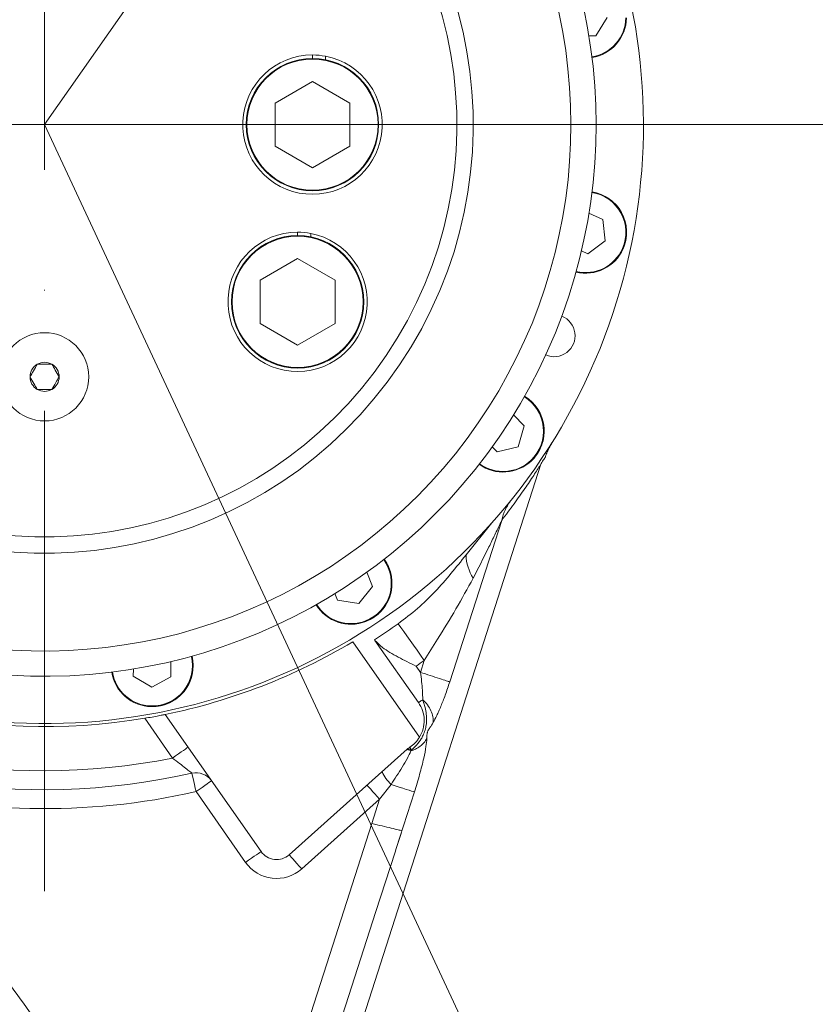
# Model space of a CAD drawing. Header units: millimetres. Extents: x 176 to 9387, y -11044 to -3322.
# Tile 71 of 255: x 3438 to 3564, y -5867 to -5711. Entities that reach past the tile are written whole.
import ezdxf

# ---------------------------------------------------------------- set-up
doc = ezdxf.new("R2010")
doc.units = ezdxf.units.MM
doc.header["$LTSCALE"] = 0.3175
doc.linetypes.add('ACAD_ISO10W100', pattern=[18, 12, -3, 0, -3])
doc.linetypes.add('CENTER', pattern=[50.8, 31.75, -6.35, 6.35, -6.35])
for name, color, linetype, lineweight in [('1轮廓实线层', 7, 'Continuous', 18), ('7标注层', 4, 'Continuous', 13), ('cen', 2, 'CENTER', 18), ('sub', 1, 'Continuous', 18), ('中心线', 4, 'ACAD_ISO10W100', 20)]:
    doc.layers.add(name, color=color, linetype=linetype, lineweight=lineweight)
doc.styles.add('标准汉字', font='gbenor.shx', dxfattribs={"bigfont": 'gbcbig.shx'})
doc.dimstyles.new('M1：15', dxfattribs={"dimscale": 15, "dimtxt": 3.5, "dimasz": 2.5, "dimexe": 2, "dimexo": 0, "dimgap": 0.5, "dimtad": 1, "dimdec": 4, "dimdsep": 46, "dimtxsty": '标准汉字', "dimcen": 5, "dimdle": 5, "dimclrd": 1, "dimclre": 1, "dimclrt": 256, "dimadec": 4, "dimazin": 2, "dimtfac": 1, "dimtdec": 4, "dimtmove": 0, "dimatfit": 3, "dimfxl": 1, "dimtolj": 1, "dimarcsym": 0})
doc.dimstyles.new('M1：18.5', dxfattribs={"dimscale": 18.5, "dimtxt": 3.5, "dimasz": 2.5, "dimexe": 2, "dimexo": 0, "dimgap": 1.5, "dimtad": 1, "dimdec": 4, "dimdsep": 46, "dimtxsty": '标准汉字', "dimcen": 5, "dimdle": 5, "dimclrd": 1, "dimclre": 1, "dimclrt": 256, "dimadec": 4, "dimazin": 2, "dimtfac": 1, "dimtdec": 4, "dimtmove": 2, "dimatfit": 3, "dimfxl": 1, "dimfrac": 2, "dimtolj": 1, "dimarcsym": 0})

# ---------------------------------------------------------------- blocks, each defined once
blk = doc.blocks.new('*D2')
at = {"layer": '7标注层', "color": 1, "lineweight": -2, "ltscale": 20, "transparency": 16777216}
for p, q in [((3286.97, -5986.44), (3286.97, -4719.59)), ((3441.97, -4913.95), (3441.97, -4719.59)), ((3333.22, -4756.59), (3395.72, -4756.59))]:
    blk.add_line(p, q, dxfattribs=at)
at = {"layer": '7标注层', "color": 1, "transparency": 16777216}
for points in [[(3333.22, -4748.88), (3333.22, -4764.3), (3286.97, -4756.59)], [(3395.72, -4764.3), (3395.72, -4748.88), (3441.97, -4756.59)]]:
    blk.add_solid(points, dxfattribs=at)
at = {"layer": 'Defpoints', "color": 0, "transparency": 16777216}
for p in [(3441.97, -4756.59), (3441.97, -4913.95), (3286.97, -5986.44)]:
    blk.add_point(p, dxfattribs=at)
at = {"layer": '7标注层', "transparency": 16777216, "insert": (3364.47, -4696.46), "char_height": 64.75, "attachment_point": 5, "style": '标准汉字'}
blk.add_mtext('\\A1;155', dxfattribs=at)
blk = doc.blocks.new('*D7')
at = {"layer": '7标注层', "color": 1, "lineweight": -2, "ltscale": 20, "transparency": 16777216}
blk.add_arc((3441.97, -5727.95), 289.88, 97.4173, 172.5827, dxfattribs=at)
at = {"layer": '7标注层', "color": 1, "transparency": 16777216}
for points in [[(3404.95, -5446.74), (3404.14, -5434.26), (3441.97, -5438.08)], [(3148.28, -5690.13), (3160.76, -5690.94), (3152.09, -5727.95)]]:
    blk.add_solid(points, dxfattribs=at)
at = {"layer": 'Defpoints', "color": 0, "transparency": 16777216}
for p in [(3441.97, -5024.09), (3297.03, -5476.91), (2827.97, -5727.95), (3441.97, -5727.95), (3441.97, -5849.53)]:
    blk.add_point(p, dxfattribs=at)
at = {"layer": '7标注层', "transparency": 16777216, "insert": (3174.75, -5545.4), "char_height": 52.5, "attachment_point": 5, "rotation": 55.661, "style": '标准汉字'}
blk.add_mtext('\\A1;90%%d', dxfattribs=at)
blk = doc.blocks.new('*D12')
at = {"layer": '7标注层', "color": 1, "lineweight": -2, "ltscale": 20, "transparency": 16777216}
for p, q in [((4726.49, -5727.95), (4726.49, -7291.43)), ((3286.97, -6214.54), (3286.97, -7291.43)), ((3333.22, -7254.43), (4680.24, -7254.43))]:
    blk.add_line(p, q, dxfattribs=at)
at = {"layer": '7标注层', "color": 1, "transparency": 16777216}
for points in [[(3333.22, -7246.72), (3333.22, -7262.14), (3286.97, -7254.43)], [(4680.24, -7262.14), (4680.24, -7246.72), (4726.49, -7254.43)]]:
    blk.add_solid(points, dxfattribs=at)
at = {"layer": 'Defpoints', "color": 0, "transparency": 16777216}
for p in [(4726.49, -5727.95), (3286.97, -6214.54), (4726.49, -7254.43)]:
    blk.add_point(p, dxfattribs=at)
at = {"layer": '7标注层', "transparency": 16777216, "insert": (4006.73, -7194.31), "char_height": 64.75, "attachment_point": 5, "style": '标准汉字'}
blk.add_mtext('\\A1;1439.5', dxfattribs=at)
blk = doc.blocks.new('*D17')
at = {"layer": '7标注层', "color": 1, "lineweight": -2, "ltscale": 20, "transparency": 16777216}
for p, q in [((3448.1, -5472.93), (5061.69, -5472.93)), ((5024.69, -6141.7), (5024.69, -5519.18)), ((3445.47, -6187.95), (5061.69, -6187.95))]:
    blk.add_line(p, q, dxfattribs=at)
at = {"layer": '7标注层', "color": 1, "transparency": 16777216}
for points in [[(5032.39, -5519.18), (5016.98, -5519.18), (5024.69, -5472.93)], [(5016.98, -6141.7), (5032.39, -6141.7), (5024.69, -6187.95)]]:
    blk.add_solid(points, dxfattribs=at)
at = {"layer": 'Defpoints', "color": 0, "transparency": 16777216}
for p in [(3448.1, -5472.93), (5024.69, -5472.93), (3445.47, -6187.95)]:
    blk.add_point(p, dxfattribs=at)
at = {"layer": '7标注层', "transparency": 16777216, "insert": (4964.56, -5830.44), "char_height": 64.75, "attachment_point": 5, "rotation": 90, "style": '标准汉字'}
blk.add_mtext('\\A1;715', dxfattribs=at)
blk = doc.blocks.new('*D18')
at = {"layer": '7标注层', "color": 1, "lineweight": -2, "ltscale": 20, "transparency": 16777216}
for p, q in [((2681.17, -5073.7), (5179.35, -5073.7)), ((5142.35, -5119.95), (5142.35, -6141.7)), ((3445.47, -6187.95), (5179.35, -6187.95))]:
    blk.add_line(p, q, dxfattribs=at)
at = {"layer": '7标注层', "color": 1, "transparency": 16777216}
for points in [[(5150.06, -5119.95), (5134.64, -5119.95), (5142.35, -5073.7)], [(5134.64, -6141.7), (5150.06, -6141.7), (5142.35, -6187.95)]]:
    blk.add_solid(points, dxfattribs=at)
at = {"layer": 'Defpoints', "color": 0, "transparency": 16777216}
for p in [(2681.17, -5073.7), (3445.47, -6187.95), (5142.35, -6187.95)]:
    blk.add_point(p, dxfattribs=at)
at = {"layer": '7标注层', "transparency": 16777216, "insert": (5082.22, -5630.83), "char_height": 64.75, "attachment_point": 5, "rotation": 90, "style": '标准汉字'}
blk.add_mtext('\\A1;1114.3', dxfattribs=at)
blk = doc.blocks.new('*D19')
at = {"layer": '7标注层', "color": 1, "lineweight": -2, "ltscale": 20, "transparency": 16777216}
for p, q in [((3441.97, -4443.43), (5323.68, -4443.43)), ((5286.68, -4489.68), (5286.68, -6141.7)), ((3441.97, -6187.95), (5323.68, -6187.95))]:
    blk.add_line(p, q, dxfattribs=at)
at = {"layer": '7标注层', "color": 1, "transparency": 16777216}
for points in [[(5294.39, -4489.68), (5278.97, -4489.68), (5286.68, -4443.43)], [(5278.97, -6141.7), (5294.39, -6141.7), (5286.68, -6187.95)]]:
    blk.add_solid(points, dxfattribs=at)
at = {"layer": 'Defpoints', "color": 0, "transparency": 16777216}
for p in [(3441.97, -4443.43), (3441.97, -6187.95), (5286.68, -6187.95)]:
    blk.add_point(p, dxfattribs=at)
at = {"layer": '7标注层', "transparency": 16777216, "insert": (5226.56, -5315.69), "char_height": 64.75, "attachment_point": 5, "rotation": 90, "style": '标准汉字'}
blk.add_mtext('\\A1;1744.5', dxfattribs=at)
blk = doc.blocks.new('*D21')
at = {"layer": '7标注层', "color": 1, "lineweight": -2, "ltscale": 20, "transparency": 16777216}
blk.add_arc((3441.97, -5727.95), 200.14, 305.7511, 79.2489, dxfattribs=at)
at = {"layer": '7标注层', "color": 1, "transparency": 16777216}
for points in [[(3479.89, -5525.1), (3478.72, -5537.55), (3441.97, -5527.81)], [(3555.75, -5884.99), (3562.07, -5895.77), (3526.55, -5909.34)]]:
    blk.add_solid(points, dxfattribs=at)
at = {"layer": 'Defpoints', "color": 0, "transparency": 16777216}
for p in [(3441.97, -5024.09), (3441.97, -5727.95), (3636.72, -5774.11), (3441.97, -5849.53), (3701.46, -6284.43)]:
    blk.add_point(p, dxfattribs=at)
at = {"layer": '7标注层', "transparency": 16777216, "insert": (3641.7, -5606.25), "char_height": 52.5, "attachment_point": 5, "rotation": 301.3558, "style": '标准汉字'}
blk.add_mtext('\\A1;155%%d', dxfattribs=at)
blk = doc.blocks.new('*D35')
at = {"layer": '7标注层', "color": 1, "lineweight": -2, "ltscale": 20, "transparency": 16777216}
blk.add_arc((3625.24, -4913.95), 248.5, 283.6545, 351.3455, dxfattribs=at)
at = {"layer": '7标注层', "color": 1, "transparency": 16777216}
for points in [[(3877.14, -4951.82), (3864.67, -4950.87), (3873.74, -4913.95)], [(3682.89, -5149.26), (3684.91, -5161.6), (3646.89, -5161.51)]]:
    blk.add_solid(points, dxfattribs=at)
at = {"layer": 'Defpoints', "color": 0, "transparency": 16777216}
for p in [(3441.97, -4913.95), (4081.97, -4913.95), (3843.97, -5031.89), (3641.21, -5096.52), (3696.99, -5734.09)]:
    blk.add_point(p, dxfattribs=at)
at = {"layer": '7标注层', "transparency": 16777216, "insert": (3753.16, -5086.44), "char_height": 52.5, "attachment_point": 5, "rotation": 36.5624, "style": '标准汉字'}
blk.add_mtext('\\A1;85%%d', dxfattribs=at)

msp = doc.modelspace()

# ---------------------------------------------------------------- linework, layer by layer
at = {"layer": '1轮廓实线层', "ltscale": 20}
for p, q in [((3529.43896, -5713.88955), (3531.21742, -5710.95664)), ((3528.328, -5713.86565), (3529.43896, -5713.88955)), ((3484.46952, -5716.90328), (3484.46952, -5717.45328)), ((3486.54797, -5717.66106), (3486.54797, -5717.10051)), ((3484.46952, -5721.09328), (3478.52857, -5724.52329)), ((3490.41044, -5724.52329), (3484.46952, -5721.09328)), ((3478.52857, -5724.52329), (3478.52857, -5731.38327)), ((3490.41044, -5731.38327), (3490.41044, -5724.52329)), ((3478.52857, -5731.38327), (3484.46952, -5734.81328)), ((3484.46952, -5734.81328), (3490.41044, -5731.38327)), ((3530.5537, -5742.99462), (3528.33177, -5742.01779)), ((3530.92818, -5746.40412), (3530.5537, -5742.99462)), ((3482.10796, -5745.00854), (3482.10796, -5745.55854)), ((3484.18642, -5745.76629), (3484.18642, -5745.20577)), ((3528.1627, -5748.43318), (3530.92818, -5746.40412)), ((3527.14546, -5747.98597), (3528.1627, -5748.43318)), ((3482.10796, -5749.19854), (3476.16702, -5752.62852)), ((3488.04889, -5752.62852), (3482.10796, -5749.19854)), ((3476.16702, -5752.62852), (3476.16702, -5759.48853)), ((3488.04889, -5759.48853), (3488.04889, -5752.62852)), ((3476.16702, -5759.48853), (3482.10796, -5762.91851)), ((3482.10796, -5762.91851), (3488.04889, -5759.48853)), ((3518.05456, -5775.74937), (3516.37558, -5773.9966)), ((3517.09576, -5779.04264), (3518.05456, -5775.74937)), ((3512.99564, -5779.0565), (3513.76432, -5779.85896)), ((3513.76432, -5779.85896), (3517.09576, -5779.04264)), ((3470.52032, -5937.96779), (3520.71178, -5781.81655)), ((3514.4865, -5790.72018), (3506.25229, -5816.33772)), ((3508.83296, -5796.21492), (3512.93272, -5791.11357)), ((3493.97215, -5801.22761), (3493.09174, -5798.96573)), ((3491.82607, -5803.90326), (3493.97215, -5801.22761)), ((3488.03276, -5802.34701), (3488.43582, -5803.38256)), ((3488.43582, -5803.38256), (3491.82607, -5803.90326)), ((3501.45802, -5825.11581), (3490.86465, -5809.9869)), ((3494.38061, -5809.772), (3494.2944, -5809.6583)), ((3494.37783, -5809.77393), (3494.2944, -5809.6583)), ((3501.28701, -5819.64124), (3494.37783, -5809.77393)), ((3461.97282, -5815.55049), (3462.02501, -5813.12386)), ((3502.19495, -5812.94314), (3501.58594, -5814.83782)), ((3456.05714, -5814.31178), (3456.03326, -5815.42272)), ((3500.89428, -5813.85003), (3501.58594, -5814.83782)), ((3456.03326, -5815.42272), (3458.96615, -5817.20121)), ((3458.96615, -5817.20121), (3461.97282, -5815.55049)), ((3462.26765, -5828.42336), (3457.85586, -5822.12267)), ((3461.09518, -5821.51855), (3476.31395, -5843.25318)), ((3480.7714, -5843.76852), (3499.51376, -5827.00477)), ((3500.18535, -5827.17295), (3500.09194, -5827.296)), ((3496.94159, -5832.62161), (3495.11751, -5834.96184)), ((3473.85649, -5844.97393), (3466.00301, -5833.75801)), ((3495.11751, -5834.96184), (3482.77141, -5846.00459)), ((3495.11751, -5834.96184), (3493.87933, -5838.81394)), ((3500.63644, -5833.80924), (3497.75137, -5842.78504)), ((3497.74857, -5842.78558), (3497.57106, -5843.33662)), ((3497.75208, -5842.78525), (3497.57144, -5843.33674)), ((3497.75208, -5842.78525), (3497.749, -5842.78427))]:
    msp.add_line(p, q, dxfattribs=at)
at = {"layer": '1轮廓实线层', "lineweight": 0, "ltscale": 20}
for points in [[(3531.45511, -5739.65676), (3530.11857, -5738.95578), (3528.81865, -5738.60587)], [(3520.1647, -5773.01053), (3519.19815, -5771.85146), (3518.13107, -5771.03073)], [(3496.96979, -5799.50477), (3496.52037, -5798.06403), (3495.84859, -5796.89742)], [(3502.19495, -5812.94314), (3501.62105, -5812.13323), (3501.05282, -5811.33137), (3500.49586, -5810.5454), (3499.9557, -5809.78311), (3499.43764, -5809.05203), (3498.94683, -5808.35939), (3498.4881, -5807.71203), (3498.06598, -5807.11634)], [(3465.40157, -5815.10593), (3465.53771, -5813.60288), (3465.36351, -5812.268)], [(3501.28701, -5819.64124), (3501.29792, -5819.63361), (3501.33055, -5819.61076), (3501.3846, -5819.57291), (3501.4596, -5819.52039), (3501.55489, -5819.4537), (3501.6696, -5819.37335), (3501.80274, -5819.28013), (3501.95311, -5819.17484)], [(3464.7251, -5826.70263), (3464.6779, -5826.73569), (3464.53805, -5826.83362), (3464.31096, -5826.99261), (3464.00533, -5827.20662), (3463.63294, -5827.46736), (3463.20808, -5827.76485), (3462.74708, -5828.08767), (3462.26765, -5828.42336)], [(3499.36729, -5827.13578), (3499.41706, -5827.10434), (3499.47948, -5827.08762), (3499.55417, -5827.08577), (3499.64063, -5827.09874), (3499.7383, -5827.12648), (3499.84656, -5827.1688), (3499.9647, -5827.22543), (3500.09194, -5827.296)], [(3465.3385, -5830.83252), (3465.35127, -5830.88876), (3465.38909, -5831.05523), (3465.45049, -5831.32557), (3465.53313, -5831.6894), (3465.63384, -5832.13271), (3465.74872, -5832.63848), (3465.87337, -5833.18726), (3466.00301, -5833.75801)], [(3468.46048, -5832.03728), (3468.41326, -5832.07033), (3468.27341, -5832.16826), (3468.04632, -5832.32729), (3467.7407, -5832.54127), (3467.3683, -5832.80201), (3466.94344, -5833.09952), (3466.48244, -5833.42231), (3466.00301, -5833.75801)], [(3493.11751, -5832.72577), (3493.15594, -5832.76875), (3493.26974, -5832.896), (3493.45456, -5833.10262), (3493.70329, -5833.38071), (3494.00636, -5833.71956), (3494.35214, -5834.10616), (3494.72733, -5834.52563), (3495.11751, -5834.96184)], [(3500.63716, -5833.80945), (3500.45138, -5833.74975), (3500.17039, -5833.65942), (3499.80016, -5833.54042), (3499.34853, -5833.39525), (3498.82513, -5833.22702), (3498.24106, -5833.03929), (3497.60873, -5832.83604), (3496.94159, -5832.62161)], [(3478.70499, -5886.02303), (3487.20263, -5859.58595), (3493.87933, -5838.81394)], [(3497.749, -5842.78427), (3498.51401, -5840.40419), (3498.65935, -5839.95206)], [(3476.31395, -5843.25318), (3476.26672, -5843.28626), (3476.12688, -5843.38419), (3475.89978, -5843.54318), (3475.59418, -5843.75719), (3475.22178, -5844.01793), (3474.79692, -5844.31542), (3474.33591, -5844.63821), (3473.85649, -5844.97393)], [(3480.7714, -5843.76852), (3480.80984, -5843.81149), (3480.92365, -5843.93875), (3481.10847, -5844.14537), (3481.35718, -5844.42345), (3481.66026, -5844.76231), (3482.00604, -5845.14887), (3482.38122, -5845.56834), (3482.77141, -5846.00459)], [(3497.57106, -5843.33662), (3494.53865, -5852.77079), (3489.72848, -5867.73575), (3484.91829, -5882.70072)]]:
    msp.add_lwpolyline(points, dxfattribs=at)
at = {"layer": '1轮廓实线层', "ltscale": 20}
for centre, radius in [((3484.46951, -5727.95328), 10.5), ((3484.46951, -5727.95328), 10.4), ((3482.10796, -5756.05853), 10.5), ((3482.10796, -5756.05853), 10.4), ((3441.96951, -5767.95328), 7)]:
    msp.add_circle(centre, radius, dxfattribs=at)
at = {"layer": '1轮廓实线层', "lineweight": 0, "ltscale": 20}
for centre, radius, start, end in [((3441.96951, -5727.95328), 95, 258.75, 47.7945), ((3441.96951, -5727.95328), 68, 62.768894, 53.6408662), ((3441.96951, -5727.95328), 65.40192, 62.7686127, 53.6410968), ((3441.96951, -5727.95328), 87.5, 193, 28.5975359), ((3441.96951, -5727.95328), 83.5, 193, 28.5975359), ((3527.78822, -5710.88288), 6.4, 279.1541441, 358.7678325), ((3527.78822, -5710.88288), 6.5, 279.1213814, 358.7678325), ((3484.46951, -5727.95328), 11.05, 90, 79.1583094), ((3484.46951, -5727.95328), 11.05, 79.1583094, 90), ((3527.78822, -5745.02368), 6.4, 336.2678325, 80.8458559), ((3527.78822, -5745.02368), 6.5, 336.2678325, 80.8786186), ((3527.78822, -5745.02368), 6.5, 336.2678325, 55.6576196), ((3482.10796, -5756.05853), 11.05, 90, 79.1583094), ((3482.10796, -5756.05853), 11.05, 79.1583094, 90), ((3527.78822, -5745.02368), 6.4, 256.6541441, 336.2678325), ((3527.78822, -5745.02368), 6.5, 256.6213814, 336.2678325), ((3522.80897, -5761.43808), 3.3235, 246.4118059, 68.5881941), ((3441.96951, -5767.95328), 2.3094, 120, 180), ((3441.96951, -5767.95328), 2.3094, 60, 120), ((3441.96951, -5767.95328), 2.3094, 0, 60), ((3441.96951, -5767.95328), 2.3094, 180, 240), ((3441.96951, -5767.95328), 2.3094, 300, 0), ((3441.96951, -5767.95328), 2.3094, 240, 300), ((3514.7231, -5776.56568), 6.5, 313.7678325, 58.3786186), ((3514.7231, -5776.56568), 6.4, 313.7678325, 58.3458559), ((3514.7231, -5776.56568), 6.5, 313.7678325, 33.1576196), ((3514.7231, -5776.56568), 6.5, 234.1213814, 313.7678325), ((3514.7231, -5776.56568), 6.4, 234.1541441, 313.7678325), ((3490.58191, -5800.70687), 6.4, 291.2678325, 35.8458559), ((3490.58191, -5800.70687), 6.5, 291.2678325, 35.8786186), ((3516.25047, -5795.97309), 7.42145, 181.8673465, 211.9944736), ((3490.58191, -5800.70687), 6.5, 291.2678325, 10.6576196), ((3441.96951, -5727.95328), 95.5, 233.354756, 279.5756265), ((3490.58191, -5800.70687), 6.5, 211.6213814, 291.2678325), ((3490.58191, -5800.70687), 6.4, 211.6541441, 291.2678325), ((3441.96951, -5727.95328), 97.02372, 302.6359962, 305.3221203), ((3441.96951, -5727.95328), 95.5, 281.5526775, 300.7965396), ((3494.41608, -5809.82571), 0.06437, 123.4456036, 126.4556992), ((3441.96951, -5727.95328), 102.5, 236.2136546, 281.4218215), ((3459.03991, -5813.77199), 6.5, 268.7678325, 13.3786186), ((3459.03991, -5813.77199), 6.4, 268.7678325, 13.3458559), ((3441.96951, -5727.95328), 104.16515, 304.4499441, 305.3221204), ((3459.03991, -5813.77199), 6.5, 189.1213814, 268.7678325), ((3459.03991, -5813.77199), 6.4, 189.1541441, 268.7678325), ((3459.03991, -5813.77199), 6.5, 268.7678325, 348.1576196), ((3441.96951, -5727.95328), 105.5, 238.3084867, 282.7975619), ((3497.19126, -5822.50913), 5, 302.7049017, 328.5781785), ((3501.51376, -5829.24085), 3, 122.7049017, 131.8104442), ((3466.00302, -5833.75801), 3, 35, 102.7975619), ((3500.86242, -5828.39509), 5.7651, 202.1949787, 227.1487672), ((3441.96951, -5727.95328), 108.5, 254.73391, 282.7975619), ((3478.7714, -5841.53246), 3, 215, 311.8104442), ((3478.7714, -5841.53246), 6, 215, 311.8104442)]:
    msp.add_arc(centre, radius, start, end, dxfattribs=at)
at = {"layer": '1轮廓实线层', "ltscale": 20}
for points, knots in [([(3440.81481, -5765.95328), (3440.60851, -5766.31059), (3440.22266, -5766.97887), (3439.83876, -5767.64385), (3439.66011, -5767.95329)], [0, 0, 0, 0, 1.234757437, 2.309399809, 2.309399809, 2.309399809, 2.309399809]), ([(3443.12422, -5765.95328), (3443.01575, -5765.95328), (3442.53006, -5765.95328), (3441.73338, -5765.95328), (3441.08361, -5765.95328), (3440.81481, -5765.95328)], [0, 0, 0, 0, 0.333185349, 1.491859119, 2.309411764, 2.309411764, 2.309411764, 2.309411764]), ([(3444.27891, -5767.95329), (3444.07261, -5767.59597), (3443.68678, -5766.92768), (3443.30286, -5766.26271), (3443.12422, -5765.95328)], [0, 0, 0, 0, 1.23478264, 2.309399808, 2.309399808, 2.309399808, 2.309399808]), ([(3439.66011, -5767.95329), (3439.86641, -5768.31059), (3440.25226, -5768.97887), (3440.63616, -5769.64385), (3440.81481, -5769.95329)], [0, 0, 0, 0, 1.234757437, 2.309399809, 2.309399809, 2.309399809, 2.309399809]), ([(3443.12422, -5769.95329), (3443.33051, -5769.59597), (3443.71633, -5768.92768), (3444.10026, -5768.26271), (3444.27891, -5767.95329)], [0, 0, 0, 0, 1.234775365, 2.309399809, 2.309399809, 2.309399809, 2.309399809]), ([(3440.81481, -5769.95329), (3441.08361, -5769.95329), (3441.73338, -5769.95329), (3442.53006, -5769.95329), (3443.01575, -5769.95329), (3443.12422, -5769.95329)], [0, 0, 0, 0, 0.817552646, 1.976226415, 2.309411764, 2.309411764, 2.309411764, 2.309411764]), ([(3521.41671, -5780.67706), (3521.44018, -5780.59624), (3521.53795, -5780.25968), (3521.74914, -5779.76349), (3521.99658, -5779.24287), (3522.16642, -5778.92914), (3522.26271, -5778.76035), (3522.33172, -5778.6436), (3522.38136, -5778.56206), (3522.40047, -5778.53168), (3522.39419, -5778.54159), (3522.39284, -5778.54372)], [0, 0, 0, 0, 0.135833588, 0.565610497, 0.872842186, 1.084571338, 1.236939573, 1.417452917, 1.721646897, 2.240245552, 2.382631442, 2.382631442, 2.382631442, 2.382631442]), ([(3522.42605, -5778.46817), (3522.44414, -5778.43928), (3522.49106, -5778.36432), (3522.45523, -5778.42428), (3522.31566, -5778.64299), (3522.30164, -5778.66496)], [0, 0, 0, 0, 0.1723540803, 0.4471982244, 0.4778810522, 0.4778810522, 0.4778810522, 0.4778810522]), ([(3521.40753, -5780.67429), (3521.40094, -5780.68502), (3521.38569, -5780.70985), (3521.11583, -5781.15164), (3520.56695, -5782.03533), (3519.61796, -5783.52544), (3518.19273, -5785.65967), (3516.49387, -5788.07891), (3515.1555, -5789.84022), (3514.48624, -5790.72098)], [0, 0, 0, 0, 1.024712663, 2.369674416, 3.715030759, 5.81339646, 7.913488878, 10.060072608, 12.207155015, 12.207155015, 12.207155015, 12.207155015]), ([(3514.48695, -5790.72122), (3514.64992, -5790.12681), (3514.97585, -5788.93806), (3515.67537, -5787.95111), (3516.02511, -5787.45766)], [0, 0, 0, 0, 1.831849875, 3.663502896, 3.663502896, 3.663502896, 3.663502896]), ([(3514.48747, -5790.71958), (3514.38727, -5790.93309), (3514.01278, -5791.73104), (3513.28824, -5793.25075), (3511.90461, -5796.0989), (3510.76268, -5798.32989), (3509.95634, -5799.90525)], [0, 0, 0, 0, 0.778231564, 2.908392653, 5.063951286, 10.243335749, 10.243335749, 10.243335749, 10.243335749]), ([(3508.83296, -5796.21492), (3507.24816, -5798.19797), (3504.85408, -5801.19368), (3501.1622, -5804.76762), (3499.09789, -5806.33356), (3498.06598, -5807.11634)], [0, 0, 0, 0, 7.618712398, 11.509285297, 15.398002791, 15.398002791, 15.398002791, 15.398002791]), ([(3509.95634, -5799.90525), (3509.06512, -5801.53534), (3507.27872, -5804.80276), (3504.58296, -5809.09989), (3502.89119, -5811.82261), (3502.19495, -5812.94314)], [0, 0, 0, 0, 5.607550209, 11.239973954, 15.179132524, 15.179132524, 15.179132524, 15.179132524]), ([(3500.89428, -5813.85003), (3500.88831, -5813.84706), (3499.93519, -5813.37289), (3498.05273, -5812.42159), (3495.69782, -5811.1027), (3494.75459, -5810.14981), (3494.38061, -5809.772)], [0, 0, 0, 0, 0.018420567, 2.940624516, 5.844227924, 7.751865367, 7.751865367, 7.751865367, 7.751865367]), ([(3501.58594, -5814.83782), (3501.72739, -5815.80205), (3501.949, -5817.31273), (3501.95202, -5818.68019), (3501.95311, -5819.17484)], [0, 0, 0, 0, 2.785091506, 4.363505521, 4.363505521, 4.363505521, 4.363505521]), ([(3506.253, -5816.33795), (3506.09875, -5816.28837), (3505.7807, -5816.18614), (3504.65931, -5815.82568), (3503.20394, -5815.35791), (3502.11437, -5815.00768), (3501.58594, -5814.83782)], [0, 0, 0, 0, 1.188754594, 2.451109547, 3.713473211, 4.902226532, 4.902226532, 4.902226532, 4.902226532]), ([(3506.25229, -5816.33772), (3506.01517, -5817.0495), (3505.56917, -5818.38829), (3504.96438, -5819.94077), (3504.50841, -5820.99736), (3504.09951, -5821.88641), (3503.80566, -5822.42181), (3503.61965, -5822.76071)], [0, 0, 0, 0, 2.056172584, 3.86740953, 4.722326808, 5.541448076, 6.954172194, 6.954172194, 6.954172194, 6.954172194]), ([(3501.95311, -5819.17484), (3502.05629, -5819.48577), (3502.27566, -5820.14681), (3502.51182, -5821.1694), (3502.59926, -5822.20779), (3502.53351, -5823.14484), (3502.37279, -5823.87685), (3502.19294, -5824.41568), (3501.99577, -5824.8874), (3501.4653, -5825.91356), (3500.74697, -5826.62025), (3500.18528, -5827.17283)], [0, 0, 0, 0, 1.015476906, 2.158905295, 3.167047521, 4.134919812, 4.957763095, 5.398861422, 5.830016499, 6.48520224, 8.834559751, 8.834559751, 8.834559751, 8.834559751]), ([(3503.62022, -5822.76089), (3503.62503, -5822.46895), (3503.63479, -5821.87649), (3503.30816, -5820.92723), (3502.76023, -5819.99522), (3502.21954, -5819.44565), (3501.95311, -5819.17484)], [0, 0, 0, 0, 1.015186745, 2.060205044, 3.105217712, 4.120404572, 4.120404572, 4.120404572, 4.120404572]), ([(3501.45802, -5825.11581), (3501.67142, -5824.6919), (3502.10751, -5823.82563), (3502.25377, -5822.351), (3502.01574, -5820.88837), (3501.52645, -5820.05101), (3501.28701, -5819.64124)], [0, 0, 0, 0, 1.431987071, 2.926315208, 4.420605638, 5.852601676, 5.852601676, 5.852601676, 5.852601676]), ([(3457.85586, -5822.12267), (3458.25127, -5822.05443), (3459.04291, -5821.91781), (3460.07599, -5821.72242), (3460.79198, -5821.58053), (3461.07053, -5821.5236), (3461.08991, -5821.51963), (3461.09518, -5821.51855)], [0, 0, 0, 0, 0.801727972, 1.605146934, 2.357889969, 3.0406345, 3.295375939, 3.295375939, 3.295375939, 3.295375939]), ([(3503.62022, -5822.76089), (3503.44509, -5823.05553), (3503.16521, -5823.52638), (3502.86766, -5823.91202), (3502.73393, -5824.22141), (3502.70803, -5824.29909), (3502.6857, -5824.37885), (3502.66449, -5824.48612), (3502.62347, -5824.84133), (3502.61866, -5825.10303), (3502.61448, -5825.3303)], [0, 0, 0, 0, 1.046218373, 1.671935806, 1.76071871, 1.80153128, 1.843019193, 1.936519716, 2.054813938, 2.835330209, 2.835330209, 2.835330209, 2.835330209]), ([(3502.61448, -5825.3303), (3502.47385, -5825.55606), (3502.19414, -5826.00509), (3501.56319, -5826.56742), (3500.85906, -5827.00836), (3500.33367, -5827.20536), (3500.09194, -5827.296)], [0, 0, 0, 0, 0.873713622, 1.737758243, 2.575943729, 3.290247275, 3.290247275, 3.290247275, 3.290247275]), ([(3502.61396, -5825.33015), (3502.57819, -5825.73579), (3502.4977, -5826.6487), (3502.10772, -5828.59619), (3501.49207, -5831.04805), (3500.92594, -5832.87499), (3500.63644, -5833.80924)], [0, 0, 0, 0, 1.570819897, 3.535169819, 6.072801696, 8.728510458, 8.728510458, 8.728510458, 8.728510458]), ([(3499.59588, -5826.96627), (3499.66853, -5826.96639), (3499.81369, -5826.96665), (3500.06155, -5827.10422), (3500.18535, -5827.17295)], [0, 0, 0, 0, 0.3217573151, 0.6428914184, 0.6428914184, 0.6428914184, 0.6428914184]), ([(3499.89281, -5826.71646), (3499.90583, -5826.73686), (3499.93186, -5826.77767), (3500.10086, -5827.04119), (3500.18535, -5827.17295)], [0, 0, 0, 0, 0.2710901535, 0.5421767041, 0.5421767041, 0.5421767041, 0.5421767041]), ([(3465.3385, -5830.83252), (3465.33312, -5830.82821), (3465.32509, -5830.82177), (3465.24005, -5830.75351), (3464.98983, -5830.55288), (3464.33694, -5830.0331), (3463.37379, -5829.27525), (3462.64142, -5828.71122), (3462.26765, -5828.42336)], [0, 0, 0, 0, 0.299469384, 0.447720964, 1.052119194, 1.917040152, 2.889562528, 3.90319927, 3.90319927, 3.90319927, 3.90319927]), ([(3500.09194, -5827.296), (3499.9132, -5827.68114), (3499.53107, -5828.50458), (3498.42597, -5830.32258), (3497.53081, -5831.70902), (3496.94159, -5832.62161)], [0, 0, 0, 0, 1.431133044, 3.059775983, 6.196499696, 6.196499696, 6.196499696, 6.196499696]), ([(3413.4012, -5832.62465), (3415.62792, -5835.64017), (3420.25303, -5841.90366), (3427.32612, -5851.62102), (3434.82466, -5862.0185), (3442.74162, -5873.10482), (3451.10699, -5884.91462), (3456.80539, -5893.0388), (3459.72383, -5897.19961)], [0, 0, 0, 0, 11.245647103, 23.358255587, 36.05676684, 49.703719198, 64.227113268, 79.474003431, 79.474003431, 79.474003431, 79.474003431]), ([(3498.65935, -5839.95206), (3498.49301, -5839.91245), (3498.16029, -5839.83322), (3497.01623, -5839.56081), (3495.54751, -5839.21115), (3494.43504, -5838.94626), (3493.87933, -5838.81394)], [0, 0, 0, 0, 1.22879889, 2.457780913, 3.686871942, 4.913649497, 4.913649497, 4.913649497, 4.913649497])]:
    msp.add_open_spline(points, degree=3, knots=knots, dxfattribs=at)
at = {"layer": 'cen', "ltscale": 20}
for q in [(3794.14544, -5224.99393), (3794.14544, -5224.99393), (2827.96951, -5727.95328), (4055.96951, -5727.95328), (3701.45712, -6284.42626)]:
    msp.add_line((3441.96951, -5727.95328), q, dxfattribs=at)
at = {"layer": 'sub', "color": 4, "ltscale": 20}
for radius, start, end in [(1284.52218, 295, 180), (255.09236, 323.6222436, 88.6222436)]:
    msp.add_arc((3441.96951, -5727.95328), radius, start, end, dxfattribs=at)
at = {"layer": '中心线', "ltscale": 20}
for p, q in [((3441.96951, -5849.52563), (3441.96951, -5024.08871)), ((3562.51172, -5727.95328), (3321.4273, -5727.95328))]:
    msp.add_line(p, q, dxfattribs=at)

# ---------------------------------------------------------------- dimensions: what is measured, and where the dimension line sits
at = {"layer": '7标注层', "ltscale": 20}
for base, p1, p2, angle, picture, middle in [((5286.68227, -6187.95328), (3441.96951, -4443.4311), (3441.96951, -6187.95328), 270, '*D19', (5226.55727, -5315.69219)), ((5142.34767, -6187.95328), (2681.17459, -5073.69702), (3445.4695, -6187.95328), 270, '*D18', (5082.22267, -5630.82515)), ((5024.68578, -5472.93467), (3445.4695, -6187.95328), (3448.10297, -5472.93467), 90, '*D17', (4964.56078, -5830.44397))]:
    dim = msp.add_linear_dim(base=base, p1=p1, p2=p2, angle=angle, dimstyle='M1：18.5', override={"dimdec": 1, "dimsah": 1, "dimtzin": 8}, dxfattribs=at)
    dim.commit()
    dim.dimension.update_dxf_attribs({"geometry": picture, "text_midpoint": middle})
for base, p1, p2, override, picture, middle in [((3441.96951, -4756.58693), (3286.96951, -5986.43803), (3441.96951, -4913.95328), {"dimsah": 1, "dimtzin": 8}, '*D2', (3364.46951, -4696.46193)), ((4726.49169, -7254.43289), (3286.96951, -6214.53809), (4726.49169, -5727.95328), {"dimdec": 1, "dimsah": 1, "dimtzin": 8}, '*D12', (4006.7306, -7194.30789))]:
    dim = msp.add_linear_dim(base=base, p1=p1, p2=p2, dimstyle='M1：18.5', override=override, dxfattribs=at)
    dim.commit()
    dim.dimension.update_dxf_attribs({"geometry": picture, "text_midpoint": middle})
for base, line1, line2, picture, middle in [((3843.96546, -5031.89131), ((4081.96951, -4913.95331), (3441.96951, -4913.95328)), ((3641.20845, -5096.52213), (3696.98813, -5734.08674)), '*D35', (3773.26658, -5113.55022)), ((3297.03103, -5476.91246), ((3441.96951, -5849.52563), (3441.96951, -5024.08871)), ((3441.96951, -5727.95328), (2827.96951, -5727.95328)), '*D7', (3202.61379, -5564.43723)), ((3636.71742, -5774.10938), ((3441.96951, -5727.95328), (3701.45712, -6284.42626)), ((3441.96951, -5849.52563), (3441.96951, -5024.08871)), '*D21', (3612.88186, -5623.80865))]:
    dim = msp.add_angular_dim_2l(base=base, line1=line1, line2=line2, dimstyle='M1：15', override={"dimtad": 1, "dimtih": 0, "dimtoh": 0, "dimsah": 1, "dimtzin": 8}, dxfattribs=at)
    dim.commit()
    dim.dimension.update_dxf_attribs({"geometry": picture, "text_midpoint": middle, "dimtype": 162})

doc.saveas('drawing.dxf')
